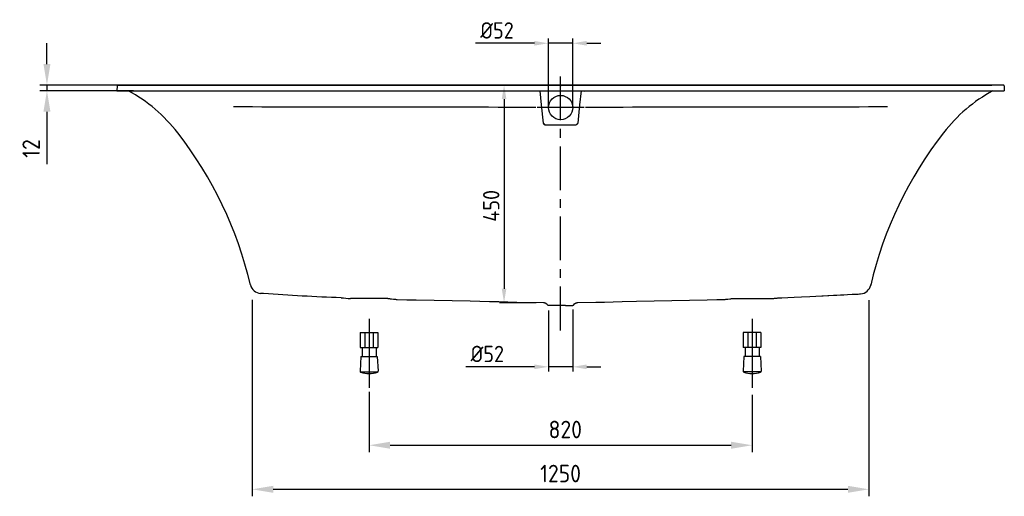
# Model space of a CAD drawing. Extents: x 5157 to 8704, y 1012 to 3767.
# Tile 1 of 3: x 5231 to 7339, y 1323 to 2343. Entities that reach past the tile are written whole.
import ezdxf

# ---------------------------------------------------------------- set-up
doc = ezdxf.new("R2010")
doc.units = 0
doc.header["$LTSCALE"] = 75
doc.header["$MEASUREMENT"] = 0
doc.linetypes.add('CENTER', pattern=[2, 1.25, -0.25, 0.25, -0.25])
doc.layers.get('DEFPOINTS').update_dxf_attribs({"linetype": 'CONTINUOUS'})
doc.layers.add('HARTLIJN', color=7, linetype='CENTER')
doc.layers.add('PEN1', color=7, linetype='CONTINUOUS')
doc.styles.add('ISO', font='ISO')
doc.styles.add('iso_bemating', font='isocp.shx')
doc.dimstyles.new('H2_5OS15', dxfattribs={"dimscale": 15, "dimtxt": 2.5, "dimasz": 3, "dimexe": 1, "dimexo": 1, "dimgap": 1, "dimtad": 1, "dimdec": 0, "dimdsep": 46, "dimtxsty": 'ISO', "dimcen": 0, "dimdle": 1.3, "dimclrd": 256, "dimclre": 256, "dimclrt": 7, "dimadec": 0, "dimazin": 0, "dimtfac": 0.714286, "dimtdec": 0, "dimtmove": 0, "dimatfit": 3, "dimfxl": 1, "dimtvp": 1, "dimtolj": 1, "dimarcsym": 0})
doc.dimstyles.new('H3_5OS10', dxfattribs={"dimscale": 10, "dimtxt": 3.5, "dimasz": 3, "dimexe": 1, "dimexo": 0, "dimgap": 1, "dimtad": 1, "dimdec": 1, "dimdsep": 46, "dimtxsty": 'iso_bemating', "dimcen": 0, "dimclrd": 256, "dimclre": 256, "dimadec": 0, "dimazin": 0, "dimtfac": 0.6, "dimtdec": 1, "dimtmove": 0, "dimatfit": 3, "dimfxl": 1, "dimtvp": 1, "dimtolj": 1, "dimarcsym": 0})

# ---------------------------------------------------------------- blocks, each defined once
blk = doc.blocks.new('*D70')
at = {"layer": 'DEFPOINTS', "color": 0}
for p in [(6336.435244, 2203.041652), (6267.926327, 1737.10761), (6336.435111, 1737.10761)]:
    blk.add_point(p, dxfattribs=at)
at = {"layer": 'PEN1', "lineweight": -2}
for p, q in [((6336.435244, 2203.041652), (6257.926327, 2203.041652)), ((6267.926327, 2173.041652), (6267.926327, 1767.10761)), ((6336.435111, 1737.10761), (6257.926327, 1737.10761))]:
    blk.add_line(p, q, dxfattribs=at)
at = {"layer": 'PEN1'}
for points in [[(6262.926327, 2173.041652), (6272.926327, 2173.041652), (6267.926327, 2203.041652)], [(6262.926327, 1767.10761), (6272.926327, 1767.10761), (6267.926327, 1737.10761)]]:
    blk.add_solid(points, dxfattribs=at)
at = {"layer": 'PEN1', "color": 0, "insert": (6240.426327, 1944.62036), "char_height": 35, "attachment_point": 5, "rotation": 90, "style": 'iso_bemating'}
blk.add_mtext('\\A1;{\\Fiso;450}', dxfattribs=at)
blk = doc.blocks.new('*D62')
at = {"layer": 'DEFPOINTS', "color": 0}
for p in [(5728.669875, 1758.391468), (7049.080404, 1757.525372), (7049.080404, 1337.766678)]:
    blk.add_point(p, dxfattribs=at)
at = {"layer": 'PEN1', "lineweight": -2}
for p, q in [((5728.669875, 1743.391468), (5728.669875, 1322.766678)), ((7049.080404, 1742.525372), (7049.080404, 1322.766678)), ((5773.669875, 1337.766678), (7004.080404, 1337.766678))]:
    blk.add_line(p, q, dxfattribs=at)
at = {"layer": 'PEN1'}
for points in [[(5773.669875, 1345.266678), (5773.669875, 1330.266678), (5728.669875, 1337.766678)], [(7004.080404, 1345.266678), (7004.080404, 1330.266678), (7049.080404, 1337.766678)]]:
    blk.add_solid(points, dxfattribs=at)
at = {"layer": 'PEN1', "color": 7, "insert": (6388.875139, 1371.516678), "char_height": 37.5, "attachment_point": 5, "style": 'ISO'}
blk.add_mtext('\\A1;{\\Fiso;1250}', dxfattribs=at)
blk = doc.blocks.new('*D73')
at = {"layer": 'DEFPOINTS', "color": 0}
for p in [(5978.966809, 1561.373398), (6798.966811, 1555.317814), (6798.966811, 1432.039633)]:
    blk.add_point(p, dxfattribs=at)
at = {"layer": 'PEN1', "lineweight": -2}
for p, q in [((5978.966809, 1546.373398), (5978.966809, 1417.039633)), ((6798.966811, 1540.317814), (6798.966811, 1417.039633)), ((6023.966809, 1432.039633), (6753.966811, 1432.039633))]:
    blk.add_line(p, q, dxfattribs=at)
at = {"layer": 'PEN1'}
for points in [[(6023.966809, 1439.539633), (6023.966809, 1424.539633), (5978.966809, 1432.039633)], [(6753.966811, 1439.539633), (6753.966811, 1424.539633), (6798.966811, 1432.039633)]]:
    blk.add_solid(points, dxfattribs=at)
at = {"layer": 'PEN1', "color": 7, "insert": (6398.966811, 1465.789633), "char_height": 37.5, "attachment_point": 5, "style": 'ISO'}
blk.add_mtext('\\A1;820', dxfattribs=at)
blk = doc.blocks.new('*D72')
at = {"layer": 'DEFPOINTS', "color": 0}
for p in [(6362.966809, 1720.811249), (6414.966809, 1722.480589), (6414.966809, 1599.968151)]:
    blk.add_point(p, dxfattribs=at)
at = {"layer": 'PEN1', "lineweight": -2}
for p, q in [((6362.966809, 1720.811249), (6362.966809, 1589.968151)), ((6414.966809, 1722.480589), (6414.966809, 1589.968151)), ((6332.966809, 1599.968151), (6185.993974, 1599.968151)), ((6414.966809, 1599.968151), (6362.966809, 1599.968151)), ((6444.966809, 1599.968151), (6474.966809, 1599.968151))]:
    blk.add_line(p, q, dxfattribs=at)
at = {"layer": 'PEN1'}
for points in [[(6332.966809, 1604.968151), (6332.966809, 1594.968151), (6362.966809, 1599.968151)], [(6444.966809, 1604.968151), (6444.966809, 1594.968151), (6414.966809, 1599.968151)]]:
    blk.add_solid(points, dxfattribs=at)
at = {"layer": 'PEN1', "color": 0, "insert": (6232.045007, 1627.471596), "char_height": 35, "attachment_point": 5, "style": 'iso_bemating'}
blk.add_mtext('\\A1;%%c52', dxfattribs=at)
blk = doc.blocks.new('*D61')
at = {"layer": 'DEFPOINTS', "color": 0}
for p in [(5489.582758, 2203.045726), (5289.215816, 2191.072481), (5489.582758, 2191.072481)]:
    blk.add_point(p, dxfattribs=at)
at = {"layer": 'PEN1', "lineweight": -2}
for p, q in [((5289.215816, 2248.045726), (5289.215816, 2293.045726)), ((5474.582758, 2203.045726), (5274.215816, 2203.045726)), ((5289.215816, 2203.045726), (5289.215816, 2191.072481)), ((5474.582758, 2191.072481), (5274.215816, 2191.072481)), ((5289.215816, 2146.072481), (5289.215816, 2033.572481))]:
    blk.add_line(p, q, dxfattribs=at)
at = {"layer": 'PEN1'}
for points in [[(5281.715816, 2248.045726), (5296.715816, 2248.045726), (5289.215816, 2203.045726)], [(5281.715816, 2146.072481), (5296.715816, 2146.072481), (5289.215816, 2191.072481)]]:
    blk.add_solid(points, dxfattribs=at)
at = {"layer": 'PEN1', "color": 7, "insert": (5255.465816, 2067.322481), "char_height": 37.5, "attachment_point": 5, "rotation": 90, "style": 'ISO'}
blk.add_mtext('\\A1;12', dxfattribs=at)
blk = doc.blocks.new('*D71')
at = {"layer": 'DEFPOINTS', "color": 0}
for p in [(6362.952291, 2292.620874), (6362.952291, 2156.396509), (6414.952291, 2155.796211)]:
    blk.add_point(p, dxfattribs=at)
at = {"layer": 'PEN1', "lineweight": -2}
for p, q in [((6362.952291, 2156.396509), (6362.952291, 2302.620874)), ((6414.952291, 2155.796211), (6414.952291, 2302.620874)), ((6332.952291, 2292.620874), (6206.822864, 2292.620874)), ((6414.952291, 2292.620874), (6362.952291, 2292.620874)), ((6444.952291, 2292.620874), (6474.952291, 2292.620874))]:
    blk.add_line(p, q, dxfattribs=at)
at = {"layer": 'PEN1'}
for points in [[(6332.952291, 2297.620874), (6332.952291, 2287.620874), (6362.952291, 2292.620874)], [(6444.952291, 2297.620874), (6444.952291, 2287.620874), (6414.952291, 2292.620874)]]:
    blk.add_solid(points, dxfattribs=at)
at = {"layer": 'PEN1', "color": 0, "insert": (6252.873897, 2320.124318), "char_height": 35, "attachment_point": 5, "style": 'iso_bemating'}
blk.add_mtext('\\A1;%%c52', dxfattribs=at)

msp = doc.modelspace()

# ---------------------------------------------------------------- linework, layer by layer
at = {"layer": 'HARTLIJN'}
msp.add_line((6388.97, 1677.94), (6388.97, 2239.07), dxfattribs=at)
at = {"layer": 'PEN1'}
for p, q in [((5439.32, 2201.14), (5438.97, 2191.07)), ((5439.5, 2201.91), (5439.5, 2201.89)), ((5440.13, 2202.68), (5440.11, 2202.66)), ((5441.28, 2203.06), (5441.27, 2203.06)), ((5441.3, 2203.07), (5441.28, 2203.07)), ((5441.31, 2203.07), (5441.29, 2203.07)), ((5441.35, 2203.07), (5441.3, 2203.07)), ((5441.56, 2203.07), (5441.33, 2203.07)), ((5452.65, 2203.05), (5441.44, 2203.07)), ((5442.32, 2203.07), (5447.11, 2203.05)), ((5442.99, 2203.07), (5442.32, 2203.07)), ((5460.61, 2202.99), (5445.29, 2203.06)), ((5447.11, 2203.05), (5452.65, 2203.05)), ((7311.97, 2203.04), (5452.65, 2203.05)), ((5452.65, 2203.05), (5452.88, 2203.05)), ((5465.97, 2202.97), (5460.61, 2202.99)), ((5465.97, 2203.04), (7311.97, 2203.04)), ((6388.97, 2203.04), (6388.97, 2201.04)), ((7325.28, 2203.05), (7325.05, 2203.05)), ((7330.83, 2203.05), (7325.28, 2203.05)), ((7335.61, 2203.07), (7330.83, 2203.05)), ((7336.43, 2203.07), (7336.41, 2203.07)), ((7336.45, 2203.07), (7336.43, 2203.07)), ((7336.48, 2203.07), (7336.45, 2203.07)), ((7336.5, 2203.07), (7336.48, 2203.07)), ((7336.61, 2203.07), (7336.51, 2203.07)), ((7336.63, 2203.07), (7336.61, 2203.07)), ((7336.64, 2203.07), (7336.63, 2203.07)), ((7336.65, 2203.07), (7336.64, 2203.07)), ((7338.61, 2201.15), (7338.97, 2191.07)), ((7338.62, 2201.14), (7338.97, 2191.07)), ((5438.97, 2191.07), (7338.97, 2191.07)), ((6348.33, 2161.15), (6345.22, 2191.07)), ((6432.72, 2191.07), (6429.61, 2161.15)), ((6440.72, 2188.7), (6440.71, 2188.59)), ((6440.73, 2188.76), (6440.72, 2188.7)), ((6440.74, 2188.83), (6440.73, 2188.76)), ((6439.44, 2155.04), (6338.45, 2155.04)), ((6352.42, 2121.85), (6348.36, 2160.85)), ((6429.57, 2160.85), (6425.51, 2121.85)), ((6355.47, 2118.29), (6355.25, 2118.36)), ((6355.68, 2118.24), (6355.74, 2118.23)), ((6356.51, 2118.15), (6421.42, 2118.15)), ((6422.29, 2118.25), (6422.19, 2118.23)), ((6422.25, 2118.24), (6422.19, 2118.23)), ((7053.2, 1776.02), (7053.24, 1776.16)), ((5752.94, 1756.8), (5746.6, 1757.21)), ((6904.51, 1749.47), (6922.53, 1750.38)), ((6922.53, 1750.38), (6948.47, 1751.82)), ((6948.47, 1751.82), (6950.95, 1751.96)), ((6950.95, 1751.96), (6961.16, 1752.55)), ((6961.16, 1752.55), (6963.28, 1752.67)), ((6963.28, 1752.67), (6973.2, 1753.23)), ((6973.2, 1753.23), (6980.53, 1753.62)), ((6980.53, 1753.62), (6987.9, 1754)), ((6987.9, 1754), (6995.13, 1754.35)), ((6995.13, 1754.35), (7003.56, 1754.74)), ((7003.56, 1754.74), (7013.31, 1755.16)), ((7013.31, 1755.16), (7017.8, 1755.35)), ((7017.8, 1755.35), (7020.51, 1755.48)), ((7020.51, 1755.48), (7023.25, 1755.63)), ((7023.25, 1755.63), (7026.02, 1755.79)), ((7026.02, 1755.79), (7028.8, 1755.99)), ((7028.8, 1755.99), (7031.41, 1756.18)), ((6018.97, 1746.07), (5938.97, 1746.07)), ((6026.92, 1745.46), (6031.08, 1744.91)), ((6038.97, 1744.31), (6060, 1743.71)), ((6060, 1743.71), (6079.66, 1743.14)), ((6079.66, 1743.14), (6195, 1741.21)), ((6195, 1741.21), (6236.85, 1740.01)), ((6236.85, 1740.01), (6256.79, 1739.45)), ((6256.79, 1739.45), (6276.22, 1738.94)), ((6276.22, 1738.94), (6295.23, 1738.46)), ((6295.23, 1738.46), (6352.3, 1737.65)), ((6352.33, 1737.62), (6352.36, 1737.62)), ((6352.33, 1737.62), (6352.33, 1737.62)), ((6352.36, 1737.62), (6352.39, 1737.62)), ((6358.93, 1734.74), (6361.52, 1732.16)), ((6378.82, 1731.57), (6362.97, 1731.57)), ((6399.11, 1731.57), (6378.82, 1731.57)), ((6399.11, 1731.57), (6414.97, 1731.57)), ((6425.43, 1737.61), (6425.5, 1737.61)), ((6425.5, 1737.61), (6425.55, 1737.62)), ((6425.55, 1737.62), (6425.59, 1737.62)), ((6482.7, 1738.46), (6501.72, 1738.94)), ((6501.72, 1738.94), (6521.14, 1739.45)), ((6521.14, 1739.45), (6551.25, 1740.3)), ((6551.25, 1740.3), (6702.58, 1743.27)), ((6702.58, 1743.27), (6723.18, 1743.86)), ((6723.18, 1743.86), (6738.97, 1744.31)), ((6758.97, 1746.07), (6838.97, 1746.07)), ((6858.97, 1747.58), (6862.68, 1747.71)), ((6862.68, 1747.71), (6875.15, 1748.17)), ((6875.15, 1748.17), (6889.21, 1748.76)), ((6889.21, 1748.76), (6904.51, 1749.47)), ((5978.97, 1702.4), (5978.97, 1555.32)), ((6798.97, 1702.4), (6798.97, 1555.32)), ((5959.97, 1673.3), (5997.97, 1673.3)), ((5959.97, 1673.3), (5959.97, 1641.3)), ((5969.97, 1673.3), (5969.97, 1641.3)), ((5987.97, 1673.3), (5987.97, 1641.3)), ((5997.97, 1673.3), (5997.97, 1641.3)), ((6817.97, 1673.3), (6779.97, 1673.3)), ((6779.97, 1673.3), (6779.97, 1641.3)), ((6789.97, 1673.3), (6789.97, 1641.3)), ((6807.97, 1673.3), (6807.97, 1641.3)), ((6817.97, 1673.3), (6817.97, 1641.3)), ((5959.97, 1641.3), (5997.97, 1641.3)), ((5963.97, 1641.3), (5963.97, 1622.36)), ((5993.97, 1641.3), (5993.97, 1622.4)), ((6817.97, 1641.3), (6779.97, 1641.3)), ((6783.97, 1641.3), (6783.97, 1622.4)), ((6813.97, 1641.3), (6813.97, 1622.36)), ((5961.23, 1622.36), (5959.58, 1590.77)), ((5961.23, 1622.36), (5996.58, 1622.41)), ((5996.58, 1622.41), (5998.23, 1590.82)), ((6781.36, 1622.41), (6779.7, 1590.82)), ((6816.7, 1622.36), (6781.36, 1622.41)), ((6816.7, 1622.36), (6818.36, 1590.77)), ((5959.5, 1589.36), (5998.31, 1589.41)), ((6818.43, 1589.36), (6779.63, 1589.41))]:
    msp.add_line(p, q, dxfattribs=at)
for points in [[(5439.5, 2201.89), (5439.48, 2201.87), (5439.47, 2201.85), (5439.46, 2201.82), (5439.45, 2201.8), (5439.45, 2201.77), (5439.44, 2201.75), (5439.43, 2201.72), (5439.42, 2201.7), (5439.41, 2201.67), (5439.4, 2201.65), (5439.4, 2201.62), (5439.39, 2201.6), (5439.38, 2201.57), (5439.37, 2201.54), (5439.37, 2201.52), (5439.36, 2201.49), (5439.36, 2201.46), (5439.35, 2201.44), (5439.35, 2201.41), (5439.34, 2201.38), (5439.34, 2201.35), (5439.33, 2201.33), (5439.33, 2201.3), (5439.33, 2201.27), (5439.32, 2201.24), (5439.32, 2201.21), (5439.32, 2201.18), (5439.32, 2201.16), (5438.97, 2191.07)], [(5439.56, 2202.03), (5439.55, 2202.01), (5439.54, 2201.99), (5439.53, 2201.96), (5439.52, 2201.94), (5439.51, 2201.92)], [(5439.57, 2202.05), (5439.56, 2202.02), (5439.55, 2201.99), (5439.53, 2201.97)], [(5439.64, 2202.16), (5439.63, 2202.14), (5439.61, 2202.12), (5439.6, 2202.1), (5439.59, 2202.07), (5439.58, 2202.05)], [(5439.65, 2202.17), (5439.64, 2202.15), (5439.62, 2202.12), (5439.6, 2202.1)], [(5439.72, 2202.28), (5439.71, 2202.26), (5439.69, 2202.24), (5439.68, 2202.22), (5439.67, 2202.2), (5439.65, 2202.18)], [(5439.73, 2202.29), (5439.72, 2202.27), (5439.7, 2202.24), (5439.68, 2202.22)], [(5439.83, 2202.4), (5439.81, 2202.38), (5439.79, 2202.37), (5439.78, 2202.35), (5439.77, 2202.33), (5439.75, 2202.31), (5439.74, 2202.29)], [(5439.84, 2202.41), (5439.82, 2202.39), (5439.81, 2202.37), (5439.79, 2202.35), (5439.77, 2202.33)], [(5439.9, 2202.48), (5439.89, 2202.47), (5439.87, 2202.45), (5439.86, 2202.44), (5439.84, 2202.42)], [(5439.93, 2202.51), (5439.91, 2202.49), (5439.9, 2202.47), (5439.88, 2202.45)], [(5440.02, 2202.59), (5440, 2202.57), (5439.98, 2202.56), (5439.97, 2202.54), (5439.95, 2202.53), (5439.93, 2202.51)], [(5440.05, 2202.61), (5440.03, 2202.59), (5440.01, 2202.58), (5439.99, 2202.56)], [(5440.11, 2202.67), (5440.1, 2202.65), (5440.08, 2202.64), (5440.06, 2202.63), (5440.05, 2202.62)], [(5440.16, 2202.7), (5440.14, 2202.69), (5440.12, 2202.67)], [(5440.23, 2202.75), (5440.21, 2202.74), (5440.2, 2202.73), (5440.18, 2202.71), (5440.16, 2202.7)], [(5440.28, 2202.78), (5440.26, 2202.76), (5440.24, 2202.75), (5440.22, 2202.74), (5440.2, 2202.73)], [(5440.33, 2202.81), (5440.31, 2202.8), (5440.3, 2202.79), (5440.28, 2202.78)], [(5440.38, 2202.83), (5440.36, 2202.82), (5440.34, 2202.81), (5440.32, 2202.8)], [(5440.45, 2202.87), (5440.43, 2202.86), (5440.41, 2202.85), (5440.4, 2202.84), (5440.38, 2202.84)], [(5440.48, 2202.88), (5440.46, 2202.87), (5440.44, 2202.86), (5440.42, 2202.85)], [(5440.54, 2202.91), (5440.53, 2202.91), (5440.51, 2202.9), (5440.49, 2202.89), (5440.48, 2202.89)], [(5440.58, 2202.92), (5440.56, 2202.91), (5440.54, 2202.91)], [(5440.63, 2202.95), (5440.61, 2202.94), (5440.59, 2202.93), (5440.58, 2202.93)], [(5440.67, 2202.96), (5440.65, 2202.95), (5440.64, 2202.95), (5440.62, 2202.94)], [(5440.72, 2202.98), (5440.71, 2202.97), (5440.69, 2202.97), (5440.67, 2202.96)], [(5440.75, 2202.98), (5440.73, 2202.98), (5440.71, 2202.97)], [(5440.97, 2203.04), (5440.96, 2203.04), (5440.94, 2203.03), (5440.93, 2203.03), (5440.91, 2203.03), (5440.9, 2203.02), (5440.88, 2203.02), (5440.86, 2203.02), (5440.85, 2203.01), (5440.83, 2203.01), (5440.82, 2203.01), (5440.8, 2203), (5440.79, 2203), (5440.77, 2202.99), (5440.75, 2202.99)], [(5441.22, 2203.07), (5441.21, 2203.07), (5441.19, 2203.07), (5441.18, 2203.06), (5441.17, 2203.06), (5441.15, 2203.06), (5441.14, 2203.06), (5441.12, 2203.06), (5441.11, 2203.06), (5441.1, 2203.06), (5441.08, 2203.06), (5441.07, 2203.05), (5441.05, 2203.05), (5441.03, 2203.05), (5441.02, 2203.05), (5441, 2203.04), (5440.99, 2203.04), (5440.98, 2203.04)], [(5441.26, 2203.06), (5441.24, 2203.06), (5441.23, 2203.06), (5441.22, 2203.06), (5441.2, 2203.06)], [(5441.27, 2203.07), (5441.27, 2203.07), (5441.26, 2203.07), (5441.24, 2203.07)], [(7330.86, 2203.05), (7314.27, 2203.04), (7311.97, 2203.04)], [(7335.74, 2203.07), (7335.71, 2203.07), (7335.65, 2203.07)], [(7335.82, 2203.07), (7335.79, 2203.07), (7335.74, 2203.07)], [(7335.9, 2203.07), (7335.87, 2203.07), (7335.82, 2203.07)], [(7336, 2203.07), (7335.97, 2203.07), (7335.95, 2203.07), (7335.9, 2203.07)], [(7336.09, 2203.07), (7336.07, 2203.07), (7336.04, 2203.07), (7336, 2203.07)], [(7336.17, 2203.07), (7336.15, 2203.07), (7336.13, 2203.07), (7336.09, 2203.07)], [(7336.25, 2203.07), (7336.23, 2203.07), (7336.21, 2203.07), (7336.17, 2203.07)], [(7336.32, 2203.07), (7336.3, 2203.07), (7336.29, 2203.07), (7336.25, 2203.07)], [(7336.36, 2203.07), (7336.35, 2203.07), (7336.32, 2203.07)], [(7336.41, 2203.07), (7336.39, 2203.07), (7336.36, 2203.07)], [(7336.95, 2203.04), (7336.93, 2203.04), (7336.91, 2203.05), (7336.89, 2203.05), (7336.87, 2203.05), (7336.86, 2203.06), (7336.84, 2203.06), (7336.82, 2203.06), (7336.8, 2203.06), (7336.79, 2203.06), (7336.77, 2203.06), (7336.75, 2203.06), (7336.74, 2203.07), (7336.72, 2203.07), (7336.7, 2203.07), (7336.69, 2203.07), (7336.68, 2203.07), (7336.67, 2203.07), (7336.66, 2203.07)], [(7337.18, 2202.99), (7337.16, 2202.99), (7337.14, 2203), (7337.12, 2203), (7337.1, 2203.01), (7337.08, 2203.01), (7337.06, 2203.02), (7337.04, 2203.02), (7337.02, 2203.03), (7337.01, 2203.03), (7336.99, 2203.04), (7336.97, 2203.04), (7336.95, 2203.04)], [(7338.59, 2201.4), (7338.58, 2201.43), (7338.58, 2201.46), (7338.57, 2201.49), (7338.57, 2201.52), (7338.56, 2201.55), (7338.55, 2201.58), (7338.54, 2201.61), (7338.53, 2201.64), (7338.53, 2201.66), (7338.52, 2201.69), (7338.51, 2201.72), (7338.5, 2201.75), (7338.49, 2201.77), (7338.48, 2201.8), (7338.47, 2201.83), (7338.46, 2201.85), (7338.44, 2201.88), (7338.43, 2201.91), (7338.42, 2201.93), (7338.41, 2201.96), (7338.4, 2201.98), (7338.38, 2202.01), (7338.37, 2202.03), (7338.36, 2202.06), (7338.34, 2202.08), (7338.33, 2202.1), (7338.31, 2202.13), (7338.3, 2202.15), (7338.28, 2202.17), (7338.27, 2202.2), (7338.25, 2202.22), (7338.24, 2202.24), (7338.22, 2202.26), (7338.21, 2202.28), (7338.19, 2202.3), (7338.17, 2202.32), (7338.16, 2202.34), (7338.14, 2202.36), (7338.12, 2202.38), (7338.11, 2202.4), (7338.09, 2202.42), (7338.07, 2202.44), (7338.05, 2202.46), (7338.04, 2202.48), (7338.02, 2202.5), (7338, 2202.51), (7337.98, 2202.53), (7337.96, 2202.55), (7337.94, 2202.57), (7337.93, 2202.58), (7337.91, 2202.6), (7337.89, 2202.61), (7337.87, 2202.63), (7337.85, 2202.64), (7337.83, 2202.66), (7337.81, 2202.67), (7337.79, 2202.69), (7337.77, 2202.7), (7337.75, 2202.72), (7337.73, 2202.73), (7337.71, 2202.74), (7337.69, 2202.76), (7337.67, 2202.77), (7337.65, 2202.78), (7337.63, 2202.79), (7337.61, 2202.8), (7337.59, 2202.82), (7337.57, 2202.83), (7337.55, 2202.84), (7337.53, 2202.85), (7337.51, 2202.86), (7337.49, 2202.87), (7337.47, 2202.88), (7337.45, 2202.89), (7337.43, 2202.9), (7337.41, 2202.91), (7337.39, 2202.92), (7337.37, 2202.92), (7337.35, 2202.93), (7337.32, 2202.94), (7337.3, 2202.95), (7337.28, 2202.95), (7337.26, 2202.96), (7337.24, 2202.97), (7337.22, 2202.98), (7337.2, 2202.98), (7337.18, 2202.99)], [(7338.61, 2201.15), (7338.61, 2201.18), (7338.61, 2201.21), (7338.61, 2201.24), (7338.61, 2201.28), (7338.6, 2201.31), (7338.6, 2201.34), (7338.59, 2201.37), (7338.59, 2201.4)], [(6441.34, 2190.71), (6441.42, 2190.85), (6441.45, 2190.9)], [(6441.45, 2190.9), (6441.44, 2190.88), (6441.39, 2190.8)], [(6353.35, 2119.65), (6353.21, 2119.83), (6353.07, 2120.03), (6352.95, 2120.23), (6352.83, 2120.44), (6352.73, 2120.65), (6352.65, 2120.87), (6352.57, 2121.1), (6352.51, 2121.33), (6352.46, 2121.56), (6352.43, 2121.79), (6352.42, 2121.85)], [(6354.62, 2118.62), (6354.41, 2118.74), (6354.22, 2118.86), (6354.03, 2119), (6353.85, 2119.15), (6353.67, 2119.3), (6353.51, 2119.47), (6353.35, 2119.65)], [(6355.25, 2118.36), (6355.04, 2118.43), (6354.82, 2118.52), (6354.62, 2118.62)], [(6355.74, 2118.23), (6355.69, 2118.24), (6355.48, 2118.29)], [(6422.73, 2118.37), (6422.51, 2118.3), (6422.29, 2118.25)], [(6423.35, 2118.64), (6423.15, 2118.54), (6422.94, 2118.45), (6422.73, 2118.37)], [(6424.74, 2119.85), (6424.6, 2119.67), (6424.45, 2119.49), (6424.28, 2119.33), (6424.11, 2119.17), (6423.93, 2119.02), (6423.75, 2118.88), (6423.55, 2118.76), (6423.35, 2118.64)], [(6425.51, 2121.85), (6425.51, 2121.79), (6425.47, 2121.56), (6425.43, 2121.33), (6425.37, 2121.11), (6425.29, 2120.89), (6425.21, 2120.67), (6425.11, 2120.45), (6425, 2120.25), (6424.88, 2120.05), (6424.74, 2119.86)], [(6018.97, 1746.07), (6019.95, 1746.06), (6021.34, 1746), (6022.74, 1745.91), (6024.13, 1745.78), (6025.53, 1745.63), (6026.92, 1745.46)], [(6031.08, 1744.91), (6032.47, 1744.74), (6033.86, 1744.59), (6035.25, 1744.47), (6036.64, 1744.37), (6038.03, 1744.32), (6038.97, 1744.31)], [(6352.39, 1737.62), (6352.44, 1737.62), (6352.48, 1737.61), (6352.52, 1737.61), (6352.56, 1737.61), (6352.61, 1737.61)], [(6352.61, 1737.61), (6352.67, 1737.6), (6352.73, 1737.6), (6352.8, 1737.59), (6352.88, 1737.58)], [(6352.88, 1737.58), (6352.96, 1737.58), (6353.04, 1737.57), (6353.13, 1737.56), (6353.23, 1737.54), (6353.33, 1737.53), (6353.43, 1737.51), (6353.53, 1737.5), (6353.64, 1737.48), (6353.75, 1737.46), (6353.86, 1737.44), (6353.98, 1737.41), (6354.09, 1737.39), (6354.21, 1737.36), (6354.34, 1737.33), (6354.46, 1737.3), (6354.58, 1737.27), (6354.71, 1737.23), (6354.84, 1737.19), (6354.97, 1737.15), (6355.1, 1737.11), (6355.23, 1737.06), (6355.36, 1737.01), (6355.49, 1736.96), (6355.63, 1736.91), (6355.76, 1736.86), (6355.89, 1736.8), (6356.03, 1736.74), (6356.17, 1736.68), (6356.3, 1736.61), (6356.44, 1736.54), (6356.57, 1736.47), (6356.71, 1736.4), (6356.84, 1736.32), (6356.98, 1736.25), (6357.12, 1736.16), (6357.25, 1736.08), (6357.39, 1735.99), (6357.52, 1735.9), (6357.65, 1735.81), (6357.79, 1735.72), (6357.92, 1735.62), (6358.05, 1735.52), (6358.18, 1735.42), (6358.31, 1735.31), (6358.43, 1735.2), (6358.56, 1735.09), (6358.69, 1734.98), (6358.81, 1734.86), (6358.93, 1734.74)], [(6416.45, 1732.16), (6419.04, 1734.75), (6419.15, 1734.86), (6419.27, 1734.97), (6419.39, 1735.08), (6419.51, 1735.18), (6419.63, 1735.29), (6419.75, 1735.39), (6419.87, 1735.49), (6420, 1735.58), (6420.12, 1735.68), (6420.25, 1735.77), (6420.37, 1735.86), (6420.5, 1735.94), (6420.63, 1736.03), (6420.75, 1736.11), (6420.88, 1736.19), (6421.01, 1736.26), (6421.14, 1736.34), (6421.27, 1736.41), (6421.4, 1736.48), (6421.53, 1736.55), (6421.66, 1736.61), (6421.79, 1736.67), (6421.92, 1736.73), (6422.05, 1736.79), (6422.18, 1736.85), (6422.31, 1736.9), (6422.44, 1736.95), (6422.57, 1737), (6422.7, 1737.05), (6422.82, 1737.09), (6422.95, 1737.14), (6423.08, 1737.18), (6423.2, 1737.22), (6423.33, 1737.25), (6423.45, 1737.29), (6423.58, 1737.32), (6423.7, 1737.35), (6423.82, 1737.38), (6423.94, 1737.4), (6424.06, 1737.43), (6424.18, 1737.45), (6424.29, 1737.47), (6424.41, 1737.49), (6424.52, 1737.51), (6424.62, 1737.53), (6424.73, 1737.54), (6424.82, 1737.55), (6424.92, 1737.57), (6425, 1737.58), (6425.08, 1737.58)], [(6425.08, 1737.58), (6425.16, 1737.59), (6425.22, 1737.6), (6425.28, 1737.6), (6425.34, 1737.6), (6425.38, 1737.61), (6425.43, 1737.61)], [(6425.59, 1737.62), (6464.39, 1738.03), (6482.7, 1738.46)], [(6738.97, 1744.31), (6739.9, 1744.32), (6741.29, 1744.37), (6742.69, 1744.47), (6744.08, 1744.59), (6745.47, 1744.74), (6746.85, 1744.91), (6751.02, 1745.46)], [(6751.02, 1745.46), (6752.41, 1745.63), (6753.8, 1745.78), (6755.19, 1745.91), (6756.59, 1746), (6757.99, 1746.06), (6758.97, 1746.07)], [(6838.97, 1746.07), (6839.94, 1746.08), (6841.34, 1746.13), (6842.74, 1746.21), (6844.13, 1746.32), (6845.52, 1746.45), (6846.92, 1746.6)], [(6846.92, 1746.6), (6851.08, 1747.06), (6852.47, 1747.21), (6853.86, 1747.34), (6855.25, 1747.44), (6856.64, 1747.52), (6858.03, 1747.57), (6858.97, 1747.58)]]:
    msp.add_lwpolyline(points, dxfattribs=at)
msp.add_circle((6388.97, 2155.04), 26, dxfattribs=at)
for centre, radius, start, end in [((5296.97, 1888.79), 345.13, 37.95768, 61.14633), ((7480.96, 1888.79), 345.13, 118.85367, 142.04232), ((6369.62, 263709.95), 261553.79, 269.850896, 269.992618), ((6408.31, 263709.94), 261553.78, 270.007382, 270.149104), ((6356.53, 2122.28), 4.13, 243.89879, 252.62059), ((6356.53, 2122.25), 4.1, 252.63018, 255.22959), ((6356.52, 2122.24), 4.09, 255.23082, 258.17023), ((6356.52, 2122.23), 4.08, 258.9598, 260.54705), ((6356.52, 2122.21), 4.05, 260.54635, 269.96117), ((6421.42, 2122.21), 4.05, 270.03883, 279.45365), ((6421.41, 2122.23), 4.08, 279.45295, 281.03943), ((6421.41, 2122.25), 4.1, 281.83391, 287.37031), ((6421.4, 2122.28), 4.13, 287.37941, 296.10121), ((6423.75, 2123.03), 3.98, 269.98468, 273.44472), ((4905.99, 1583.79), 841, 13.18859, 37.95768), ((7871.94, 1583.79), 841, 142.04232, 166.88203), ((5748.18, 1781.16), 24, 193.18604, 266.2301), ((7029.51, 1780.11), 24, 274.54587, 346.88203), ((7029.87, 1781.63), 24, 344.31974, 346.77823), ((7029.85, 1781.5), 23.99, 344.88134, 345.72991), ((7029.89, 1781.49), 23.95, 345.72983, 346.7872), ((6362.93, 1733.57), 2, 225, 270), ((6415.03, 1733.57), 2, 270, 315), ((5961.57, 1590.67), 2, 177, 248.46796), ((5978.84, 1634.43), 49.05, 248.46796, 291.69229), ((5996.23, 1590.72), 2, 291.69229, 3), ((6781.7, 1590.72), 2, 177, 248.30771), ((6799.09, 1634.43), 49.05, 248.30771, 291.53204), ((6816.36, 1590.67), 2, 291.53204, 3)]:
    msp.add_arc(centre, radius, start, end, dxfattribs=at)
for points, knots in [([(5441.32, 2203.06), (5441.32, 2203.07), (5441.4, 2203.06), (5441.44, 2203.07), (5441.6, 2203.06), (5441.7, 2203.07), (5441.76, 2203.07)], [0, 0, 0, 0, 0.0660958, 0.2635174, 0.5810455, 1, 1, 1, 1]), ([(7336.61, 2203.06), (7336.62, 2203.07), (7336.54, 2203.06), (7336.49, 2203.07), (7336.34, 2203.06), (7336.24, 2203.07), (7336.18, 2203.07)], [0, 0, 0, 0, 0.0660958, 0.2635174, 0.5810455, 1, 1, 1, 1]), ([(6352.37, 1737.62), (6352.28, 1737.62), (6351.8, 1737.65), (6352.55, 1737.65), (6352.78, 1737.66)], [0, 0, 0, 0, 0.2815272, 1, 1, 1, 1])]:
    msp.add_open_spline(points, degree=3, knots=knots, dxfattribs=at)
for points in [[(5452.88, 2203.05), (5457.24, 2203.04), (5461.6, 2203.04), (5465.97, 2203.04)], [(6352.42, 2121.84), (6352.5, 2121.05), (6352.84, 2120.26), (6353.34, 2119.66)], [(6353.34, 2119.66), (6353.72, 2119.21), (6354.19, 2118.83), (6354.72, 2118.57)], [(6424.75, 2119.86), (6424.35, 2119.32), (6423.81, 2118.87), (6423.22, 2118.57)], [(6425.52, 2121.84), (6425.44, 2121.13), (6425.16, 2120.43), (6424.75, 2119.86)], [(5918.97, 1747.68), (5863.57, 1749.52), (5808.24, 1753.17), (5752.94, 1756.8)], [(5918.97, 1747.68), (5925.66, 1747.68), (5932.28, 1746.07), (5938.97, 1746.07)]]:
    msp.add_open_spline(points, degree=3, dxfattribs=at)

# ---------------------------------------------------------------- dimensions: what is measured, and where the dimension line sits
for base, p1, p2, text, dimstyle, picture, middle in [((6362.95, 2292.62), (6414.95, 2155.8), (6362.95, 2156.4), '%%c<>', 'H3_5OS10', '*D71', (6252.87, 2292.62)), ((7049.08, 1337.77), (5728.67, 1758.39), (7049.08, 1757.53), '{\\Fiso;1250}', 'H2_5OS15', '*D62', (6388.88, 1337.77))]:
    dim = msp.add_linear_dim(base=base, p1=p1, p2=p2, text=text, dimstyle=dimstyle, dxfattribs=at)
    dim.commit()
    dim.dimension.update_dxf_attribs({"geometry": picture, "text_midpoint": middle, "dimtype": 160})
dim = msp.add_linear_dim(base=(5289.22, 2191.07), p1=(5489.58, 2203.05), p2=(5489.58, 2191.07), angle=90, dimstyle='H2_5OS15', dxfattribs=at)
dim.commit()
dim.dimension.update_dxf_attribs({"geometry": '*D61', "text_midpoint": (5255.47, 2067.32)})
for base, p1, p2, angle, text, picture, middle in [((6267.93, 1737.11), (6336.44, 2203.04), (6336.44, 1737.11), 90, '{\\Fiso;450}', '*D70', (6267.93, 1944.62)), ((6414.97, 1599.97), (6362.97, 1720.81), (6414.97, 1722.48), 180, '%%c<>', '*D72', (6232.05, 1599.97))]:
    dim = msp.add_linear_dim(base=base, p1=p1, p2=p2, angle=angle, text=text, dimstyle='H3_5OS10', dxfattribs=at)
    dim.commit()
    dim.dimension.update_dxf_attribs({"geometry": picture, "text_midpoint": middle, "dimtype": 160})
dim = msp.add_linear_dim(base=(6798.97, 1432.04), p1=(5978.97, 1561.37), p2=(6798.97, 1555.32), dimstyle='H2_5OS15', dxfattribs=at)
dim.commit()
dim.dimension.update_dxf_attribs({"geometry": '*D73', "text_midpoint": (6398.97, 1432.04), "dimtype": 160})

doc.saveas('drawing.dxf')
